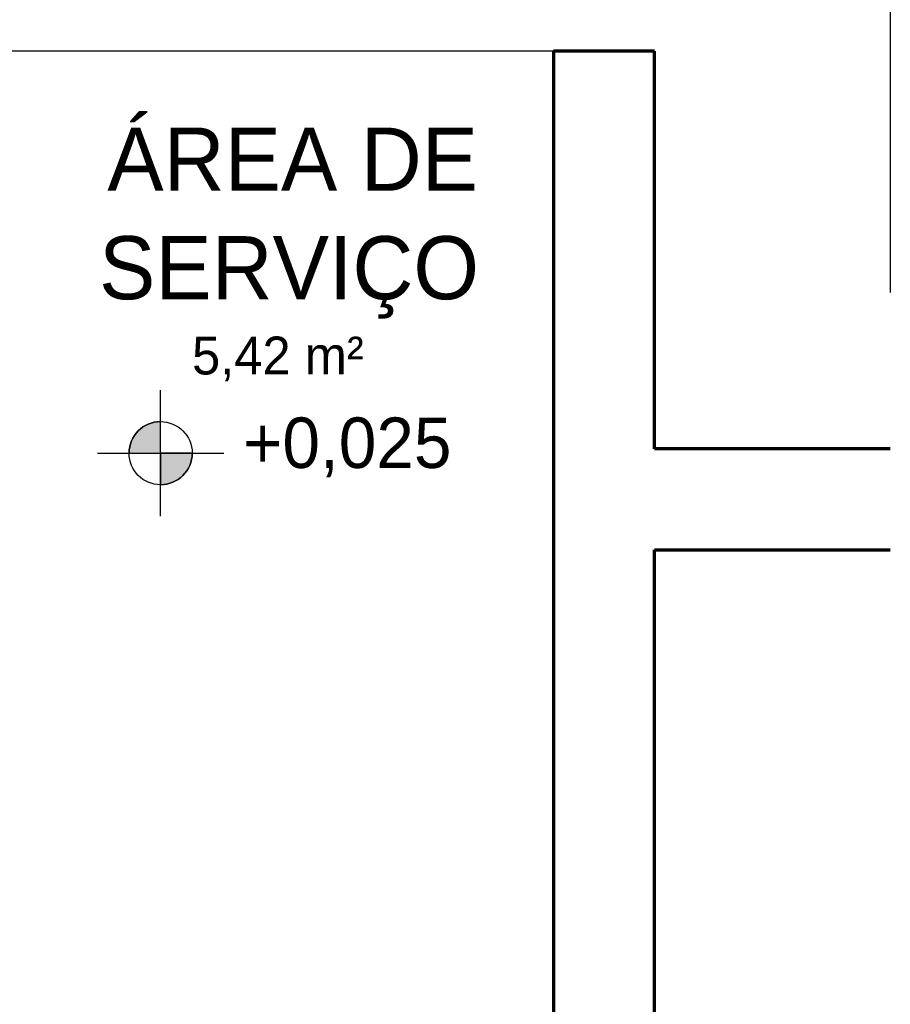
# Model space of a CAD drawing. Header units: millimetres. Extents: x -20654 to 2526, y -8238 to 977.
# Tile 124 of 219: x -10310.69 to -10309.31, y -4119.81 to -4118.25. Entities that reach past the tile are written whole.
import ezdxf

# ---------------------------------------------------------------- set-up
doc = ezdxf.new("R2010")
doc.units = ezdxf.units.MM
doc.linetypes.add('HIDDEN2', pattern=[0.47625, 0.3175, -0.15875])
for name, color, linetype in [('01 CONTORNO_dwg', 252, 'Continuous'), ('A-FLOR', 252, 'Continuous'), ('ARQ_ELEMENTS', 253, 'Continuous'), ('TEXTO', 251, 'Continuous'), ('TQ-Conexões', 7, 'Continuous')]:
    doc.layers.add(name, color=color, linetype=linetype)
doc.styles.add('Century Gothic', font='GOTHIC.TTF', dxfattribs={"height": 60})
doc.styles.add('Century Gothic_1', font='GOTHIC.TTF', dxfattribs={"height": 100})
doc.styles.add('Century Gothic_2', font='GOTHIC.TTF', dxfattribs={"height": 80})

# ---------------------------------------------------------------- blocks, each defined once
blk = doc.blocks.new('Elevações de ponto - Cota de elevação - Alvo_OTÁVIO-2012-708563-PLANTA')
at = {"layer": 'TEXTO'}
h = blk.add_hatch(color=256, dxfattribs=at)
edge = h.paths.add_edge_path(flags=0)
edge.add_line((2, 1), (1, 1))
edge.add_arc((2, 1), 1, 90, 180, ccw=False)
edge.add_line((2, 2), (2, 1))
h = blk.add_hatch(color=256, dxfattribs=at)
edge = h.paths.add_edge_path(flags=0)
edge.add_line((2, 1), (3, 1))
edge.add_arc((2, 1), 1, 270, 360, ccw=False)
edge.add_line((2, 0), (2, 1))
for p, q in [((2, -1), (2, 3)), ((2, 1), (2, 2)), ((0, 1), (4, 1)), ((1, 1), (2, 1)), ((2, 1), (2, 0)), ((3, 1), (2, 1))]:
    blk.add_line(p, q, dxfattribs=at)
blk.add_circle((2, 1), 1, dxfattribs=at)
for start, end in [(90, 180), (270, 360)]:
    blk.add_arc((2, 1), 1, start, end, dxfattribs=at)

msp = doc.modelspace()

# ---------------------------------------------------------------- linework, layer by layer
at = {"layer": '01 CONTORNO_dwg', "lineweight": 70}
for p, q in [((-10309.6817, -4118.3019), (-10309.8417, -4118.3019)), ((-10309.8417, -4118.3019), (-10309.8417, -4120.4619)), ((-10309.6817, -4118.9319), (-10309.6817, -4118.3019)), ((-10309.3081, -4118.9319), (-10309.6817, -4118.9319)), ((-10309.6817, -4121.4919), (-10309.6817, -4119.0919)), ((-10309.6817, -4119.0919), (-10309.3081, -4119.0919))]:
    msp.add_line(p, q, dxfattribs=at)
at = {"layer": 'A-FLOR'}
msp.add_line((-10309.8417, -4118.3019), (-10311.9178, -4118.3019), dxfattribs=at)
at = {"layer": 'TQ-Conexões', "color": 244, "linetype": 'HIDDEN2', "ltscale": 8, "true_color": 0x991b1e}
msp.add_lwpolyline([(-10312.8022, -4116.144), (-10309.3081, -4116.144), (-10309.3081, -4123.8491), (-10312.8022, -4123.8491)], close=True, dxfattribs=at)
msp.add_lwpolyline([(-10312.8022, -4116.144), (-10309.3081, -4116.144), (-10309.3081, -4123.8491), (-10312.8022, -4123.8491)], close=True, dxfattribs=at)

# ---------------------------------------------------------------- block references
at = {"layer": 'ARQ_ELEMENTS', "xscale": 0.04999999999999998, "yscale": 0.04999999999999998, "zscale": 0.04999999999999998}
msp.add_blockref('Elevações de ponto - Cota de elevação - Alvo_OTÁVIO-2012-708563-PLANTA', (-10310.5639, -4118.9887), dxfattribs=at)

# ---------------------------------------------------------------- texts
at = {"layer": '01 CONTORNO_dwg', "attachment_point": 1}
for s, insert, char_height, width, style in [('ÁREA DE', (-10310.5482, -4118.4229), 0.1, 0.697468, 'Century Gothic_1'), ('SERVIÇO', (-10310.5614, -4118.5949), 0.1, 0.729536, 'Century Gothic_1'), ('5,42 m²', (-10310.4141, -4118.754), 0.06, 0.376793, 'Century Gothic')]:
    msp.add_mtext(s, dxfattribs=dict(at, insert=insert, char_height=char_height, width=width, style=style))
at = {"layer": '01 CONTORNO_dwg', "insert": (-10310.3334, -4118.8822), "char_height": 0.08, "width": 0.406957, "attachment_point": 1, "line_spacing_factor": 0.984502, "style": 'Century Gothic_2'}
msp.add_mtext('+0,025', dxfattribs=at)

doc.saveas('drawing.dxf')
